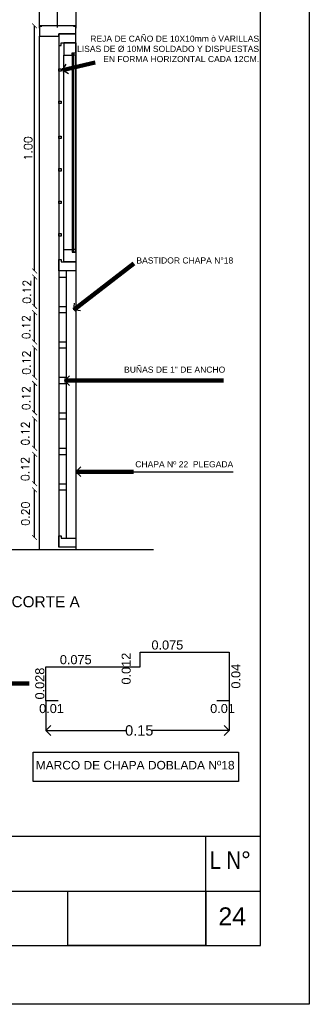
# Model space of a CAD drawing. Header units: millimetres. Extents: x 201 to 840, y 135 to 685.
# Tile 210 of 219: x 425.06 to 426.24, y 326.4 to 330.43. Entities that reach past the tile are written whole.
import ezdxf

# ---------------------------------------------------------------- set-up
doc = ezdxf.new("R2010")
doc.units = ezdxf.units.MM
doc.linetypes.add('HIDDEN2', pattern=[0.1875, 0.125, -0.0625])
for name, color, linetype in [('01', 1, 'Continuous'), ('02', 2, 'Continuous'), ('03', 3, 'Continuous'), ('04', 4, 'Continuous'), ('05', 5, 'Continuous'), ('ABERTURAS', 2, 'Continuous'), ('COTA DETALLE', 1, 'Continuous'), ('LAMINA', 6, 'Continuous'), ('LLAMADAS', 1, 'Continuous'), ('muro', 6, 'Continuous'), ('TEXTO DETALLE', 2, 'Continuous'), ('TEXTO LAMINA', 2, 'Continuous'), ('TEXTOS VARIOS', 3, 'Continuous')]:
    doc.layers.add(name, color=color, linetype=linetype)
doc.styles.add('ARIAL', font='arial.ttf', dxfattribs={"height": 0.06})
doc.styles.add('nuevo', font='arial.ttf')
doc.styles.add('ROMANS', font='romans.shx')
doc.styles.add('STYLE1', font='ARIALUNI.TTF', dxfattribs={"height": 0.09})
doc.dimstyles.new('cota', dxfattribs={"dimscale": 0, "dimtxt": 0.11, "dimasz": 0.15, "dimexe": 0, "dimexo": 1.15, "dimgap": 0, "dimtad": 0, "dimzin": 0, "dimdsep": 46, "dimtxsty": 'STYLE1', "dimblk": 'OPEN90', "dimblk1": 'OPEN90', "dimblk2": 'CLOSEDBLANK', "dimcen": 1, "dimse1": 1, "dimse2": 1, "dimclrd": 1, "dimclre": 1, "dimclrt": 3, "dimadec": 0, "dimazin": 0, "dimtfac": 1, "dimtmove": 2, "dimatfit": 1, "dimldrblk": 'OPEN90', "dimfxl": 1, "dimtolj": 1, "dimtzin": 0, "dimarcsym": 0})
doc.dimstyles.new('COTAS5', dxfattribs={"dimscale": 0, "dimtxt": 0.05, "dimasz": 0.03, "dimexe": 0.18, "dimexo": 0.06, "dimgap": 0.01, "dimtad": 1, "dimzin": 1, "dimdsep": 46, "dimtxsty": 'ROMANS', "dimblk1": 'ARCHTICK', "dimblk2": 'ARCHTICK', "dimsah": 1, "dimcen": 0.2, "dimse1": 1, "dimse2": 1, "dimclrd": 1, "dimclre": 1, "dimclrt": 2, "dimazin": 0, "dimtfac": 3, "dimtmove": 2, "dimatfit": 3, "dimldrblk": 'ARCHTICK', "dimfxl": 1, "dimtolj": 1, "dimtzin": 0, "dimarcsym": 0})
picture_1 = doc.add_image_def('image2.png', size_in_pixel=(322, 127))

# ---------------------------------------------------------------- blocks, each defined once
blk = doc.blocks.new('_ARCHTICK')
at = {"color": 0, "linetype": 'ByBlock', "const_width": 0.15}
blk.add_lwpolyline([(-0.5, -0.5), (0.5, 0.5)], dxfattribs=at)
blk = doc.blocks.new('*D170')
at = {"layer": 'COTA DETALLE', "color": 1, "ltscale": 0.01}
blk.add_line((425.12, 328.3133), (425.12, 328.5083), dxfattribs=at)
at = {"layer": 'DEFPOINTS', "color": 0, "ltscale": 0.01}
for p in [(425.12, 328.5083), (425.2044, 328.5083), (425.2044, 328.3133)]:
    blk.add_point(p, dxfattribs=at)
at = {"layer": 'COTA DETALLE', "color": 1, "ltscale": 0.01, "xscale": 0.02, "yscale": 0.02, "zscale": 0.02}
for p, rotation in [((425.12, 328.5083), 90), ((425.12, 328.3133), 270)]:
    blk.add_blockref('_ARCHTICK', p, dxfattribs=dict(at, rotation=rotation))
at = {"layer": 'COTA DETALLE', "color": 2, "ltscale": 0.01, "insert": (425.0827, 328.4108), "char_height": 0.033, "attachment_point": 5, "rotation": 90, "style": 'ROMANS'}
blk.add_mtext('\\A1;0.20', dxfattribs=at)
blk = doc.blocks.new('*D171')
at = {"layer": 'COTA DETALLE', "color": 1, "ltscale": 0.01}
blk.add_line((425.12, 328.5333), (425.12, 328.6533), dxfattribs=at)
at = {"layer": 'DEFPOINTS', "color": 0, "ltscale": 0.01}
for p in [(425.12, 328.6533), (425.2044, 328.6533), (425.2044, 328.5333)]:
    blk.add_point(p, dxfattribs=at)
at = {"layer": 'COTA DETALLE', "color": 1, "ltscale": 0.01, "xscale": 0.02, "yscale": 0.02, "zscale": 0.02}
for p, rotation in [((425.12, 328.6533), 90), ((425.12, 328.5333), 270)]:
    blk.add_blockref('_ARCHTICK', p, dxfattribs=dict(at, rotation=rotation))
at = {"layer": 'COTA DETALLE', "color": 2, "ltscale": 0.01, "insert": (425.0817, 328.5933), "char_height": 0.033, "attachment_point": 5, "rotation": 90, "style": 'ROMANS'}
blk.add_mtext('\\A1;0.12', dxfattribs=at)
blk = doc.blocks.new('*D172')
at = {"layer": 'COTA DETALLE', "color": 1, "ltscale": 0.01}
blk.add_line((425.12, 328.6783), (425.12, 328.7983), dxfattribs=at)
at = {"layer": 'DEFPOINTS', "color": 0, "ltscale": 0.01}
for p in [(425.12, 328.7983), (425.2044, 328.7983), (425.2044, 328.6783)]:
    blk.add_point(p, dxfattribs=at)
at = {"layer": 'COTA DETALLE', "color": 1, "ltscale": 0.01, "xscale": 0.02, "yscale": 0.02, "zscale": 0.02}
for p, rotation in [((425.12, 328.7983), 90), ((425.12, 328.6783), 270)]:
    blk.add_blockref('_ARCHTICK', p, dxfattribs=dict(at, rotation=rotation))
at = {"layer": 'COTA DETALLE', "color": 2, "ltscale": 0.01, "insert": (425.0821, 328.7383), "char_height": 0.033, "attachment_point": 5, "rotation": 90, "style": 'ROMANS'}
blk.add_mtext('\\A1;0.12', dxfattribs=at)
blk = doc.blocks.new('*D173')
at = {"layer": 'COTA DETALLE', "color": 1, "ltscale": 0.01}
blk.add_line((425.12, 328.8233), (425.12, 328.9433), dxfattribs=at)
at = {"layer": 'DEFPOINTS', "color": 0, "ltscale": 0.01}
for p in [(425.12, 328.9433), (425.2044, 328.9433), (425.2044, 328.8233)]:
    blk.add_point(p, dxfattribs=at)
at = {"layer": 'COTA DETALLE', "color": 1, "ltscale": 0.01, "xscale": 0.02, "yscale": 0.02, "zscale": 0.02}
for p, rotation in [((425.12, 328.9433), 90), ((425.12, 328.8233), 270)]:
    blk.add_blockref('_ARCHTICK', p, dxfattribs=dict(at, rotation=rotation))
at = {"layer": 'COTA DETALLE', "color": 2, "ltscale": 0.01, "insert": (425.0852, 328.8833), "char_height": 0.033, "attachment_point": 5, "rotation": 90, "style": 'ROMANS'}
blk.add_mtext('\\A1;0.12', dxfattribs=at)
blk = doc.blocks.new('*D174')
at = {"layer": 'COTA DETALLE', "color": 1, "ltscale": 0.01}
blk.add_line((425.12, 328.9683), (425.12, 329.0883), dxfattribs=at)
at = {"layer": 'DEFPOINTS', "color": 0, "ltscale": 0.01}
for p in [(425.12, 329.0883), (425.2044, 329.0883), (425.2044, 328.9683)]:
    blk.add_point(p, dxfattribs=at)
at = {"layer": 'COTA DETALLE', "color": 1, "ltscale": 0.01, "xscale": 0.02, "yscale": 0.02, "zscale": 0.02}
for p, rotation in [((425.12, 329.0883), 90), ((425.12, 328.9683), 270)]:
    blk.add_blockref('_ARCHTICK', p, dxfattribs=dict(at, rotation=rotation))
at = {"layer": 'COTA DETALLE', "color": 2, "ltscale": 0.01, "insert": (425.0863, 329.0283), "char_height": 0.033, "attachment_point": 5, "rotation": 90, "style": 'ROMANS'}
blk.add_mtext('\\A1;0.12', dxfattribs=at)
blk = doc.blocks.new('*D175')
at = {"layer": 'COTA DETALLE', "color": 1, "ltscale": 0.01}
blk.add_line((425.12, 329.1133), (425.12, 329.2333), dxfattribs=at)
at = {"layer": 'DEFPOINTS', "color": 0, "ltscale": 0.01}
for p in [(425.12, 329.2333), (425.2044, 329.2333), (425.2044, 329.1133)]:
    blk.add_point(p, dxfattribs=at)
at = {"layer": 'COTA DETALLE', "color": 1, "ltscale": 0.01, "xscale": 0.02, "yscale": 0.02, "zscale": 0.02}
for p, rotation in [((425.12, 329.2333), 90), ((425.12, 329.1133), 270)]:
    blk.add_blockref('_ARCHTICK', p, dxfattribs=dict(at, rotation=rotation))
at = {"layer": 'COTA DETALLE', "color": 2, "ltscale": 0.01, "insert": (425.0858, 329.1733), "char_height": 0.033, "attachment_point": 5, "rotation": 90, "style": 'ROMANS'}
blk.add_mtext('\\A1;0.12', dxfattribs=at)
blk = doc.blocks.new('*D176')
at = {"layer": 'COTA DETALLE', "color": 1, "ltscale": 0.01}
blk.add_line((425.12, 329.2583), (425.12, 329.3783), dxfattribs=at)
at = {"layer": 'DEFPOINTS', "color": 0, "ltscale": 0.01}
for p in [(425.12, 329.3783), (425.2044, 329.3783), (425.2044, 329.2583)]:
    blk.add_point(p, dxfattribs=at)
at = {"layer": 'COTA DETALLE', "color": 1, "ltscale": 0.01, "xscale": 0.02, "yscale": 0.02, "zscale": 0.02}
for p, rotation in [((425.12, 329.3783), 90), ((425.12, 329.2583), 270)]:
    blk.add_blockref('_ARCHTICK', p, dxfattribs=dict(at, rotation=rotation))
at = {"layer": 'COTA DETALLE', "color": 2, "ltscale": 0.01, "insert": (425.0884, 329.3183), "char_height": 0.033, "attachment_point": 5, "rotation": 90, "style": 'ROMANS'}
blk.add_mtext('\\A1;0.12', dxfattribs=at)
blk = doc.blocks.new('*D177')
at = {"layer": 'COTA DETALLE', "color": 1, "ltscale": 0.01}
blk.add_line((425.12, 329.4033), (425.12, 330.4058), dxfattribs=at)
at = {"layer": 'DEFPOINTS', "color": 0, "ltscale": 0.01}
for p in [(425.12, 330.4058), (425.2044, 330.4058), (425.2044, 329.4033)]:
    blk.add_point(p, dxfattribs=at)
at = {"layer": 'COTA DETALLE', "color": 1, "ltscale": 0.01, "xscale": 0.02, "yscale": 0.02, "zscale": 0.02}
for p, rotation in [((425.12, 330.4058), 90), ((425.12, 329.4033), 270)]:
    blk.add_blockref('_ARCHTICK', p, dxfattribs=dict(at, rotation=rotation))
at = {"layer": 'COTA DETALLE', "color": 2, "ltscale": 0.01, "insert": (425.0935, 329.9046), "char_height": 0.033, "attachment_point": 5, "rotation": 90, "style": 'ROMANS'}
blk.add_mtext('\\A1;1.00', dxfattribs=at)
blk = doc.blocks.new('_ClosedBlank')
at = {"color": 0, "linetype": 'ByBlock', "lineweight": -2}
for p, q in [((-1, 0.17), (0, 0)), ((-1, 0.17), (-1, -0.17)), ((0, 0), (-1, -0.17))]:
    blk.add_line(p, q, dxfattribs=at)
blk = doc.blocks.new('_OPEN90')
at = {"color": 0, "linetype": 'ByBlock'}
for p, q in [((0, 0), (-1, 0)), ((-0.5, 0.5), (0, 0)), ((0, 0), (-0.5, -0.5))]:
    blk.add_line(p, q, dxfattribs=at)

msp = doc.modelspace()

# ---------------------------------------------------------------- linework, layer by layer
msp.add_lwpolyline([(426.2444, 332.5032), (426.2444, 326.4042), (422.4538, 326.4042), (422.4538, 332.5032)], close=True)
at = {"layer": '01'}
for p, q in [((425.2894, 330.3358), (425.2894, 328.2633)), ((425.2749, 329.4808), (425.2749, 330.2958)), ((425.2789, 330.2958), (425.2789, 329.4808))]:
    msp.add_line(p, q, dxfattribs=at)
msp.add_lwpolyline([(425.2194, 330.3258), (425.2194, 328.2733)], dxfattribs=at)
at = {"layer": '01', "ltscale": 0.01}
msp.add_lwpolyline([(425.114, 327.4357), (425.9549, 327.4357), (425.9549, 327.3148), (425.114, 327.3148)], close=True, dxfattribs=at)
at = {"layer": '02'}
for p, q in [((425.2394, 329.4908), (425.2394, 330.2858)), ((425.2894, 329.4911), (425.2894, 330.2855))]:
    msp.add_line(p, q, dxfattribs=at)
for points in [[(425.2294, 330.2204), (425.2194, 330.2204), (425.2194, 330.2304), (425.2294, 330.2304)], [(425.2294, 330.0876), (425.2194, 330.0876), (425.2194, 330.0976), (425.2294, 330.0976)], [(425.2294, 329.9447), (425.2194, 329.9447), (425.2194, 329.9547), (425.2294, 329.9547)], [(425.2294, 329.8119), (425.2194, 329.8119), (425.2194, 329.8219), (425.2294, 329.8219)], [(425.2294, 329.679), (425.2194, 329.679), (425.2194, 329.689), (425.2294, 329.689)], [(425.2294, 329.5462), (425.2194, 329.5462), (425.2194, 329.5562), (425.2294, 329.5562)]]:
    msp.add_lwpolyline(points, close=True, dxfattribs=at)
at = {"layer": '03', "linetype": 'HIDDEN2', "ltscale": 0.1}
msp.add_line((425.2144, 330.3983), (425.2144, 330.509), dxfattribs=at)
at = {"layer": '03', "ltscale": 0.01}
for p, q in [((425.2194, 329.3783), (425.2194, 329.2583)), ((425.2194, 329.3783), (425.2494, 329.3783)), ((425.2194, 329.2583), (425.2494, 329.2583)), ((425.2194, 329.2333), (425.2194, 329.1133)), ((425.2194, 329.2333), (425.2494, 329.2333)), ((425.2194, 329.1133), (425.2494, 329.1133)), ((425.2194, 329.0883), (425.2194, 328.9683)), ((425.2194, 329.0883), (425.2494, 329.0883)), ((425.2194, 328.9683), (425.2494, 328.9683)), ((425.2194, 328.9433), (425.2194, 328.8233)), ((425.2194, 328.9433), (425.2494, 328.9433)), ((425.2194, 328.8233), (425.2494, 328.8233)), ((425.2194, 328.7983), (425.2194, 328.6783)), ((425.2194, 328.7983), (425.2494, 328.7983)), ((425.2194, 328.6783), (425.2494, 328.6783)), ((425.2194, 328.6533), (425.2194, 328.5333)), ((425.2194, 328.6533), (425.2494, 328.6533)), ((425.2194, 328.5333), (425.2494, 328.5333)), ((425.2194, 328.5083), (425.2194, 328.3133)), ((425.2194, 328.5083), (425.2494, 328.5083))]:
    msp.add_line(p, q, dxfattribs=at)
at = {"layer": '03'}
for points in [[(425.2894, 330.3733), (425.2194, 330.3733), (425.2194, 330.3258), (425.2294, 330.3258), (425.2294, 330.3358), (425.2894, 330.3358), (425.2894, 330.3733), (425.2894, 330.3733)], [(425.2394, 330.3358), (425.2394, 330.3358), (425.2394, 330.2858), (425.2744, 330.2858), (425.2744, 330.2958), (425.2894, 330.2958), (425.2894, 330.3358), (425.2679, 330.3358), (425.2679, 330.3358), (425.2394, 330.3358), (425.2394, 330.3358)], [(425.2394, 329.4408), (425.2394, 329.4408), (425.2394, 329.4908), (425.2744, 329.4908), (425.2744, 329.4808), (425.2894, 329.4808), (425.2894, 329.4408), (425.2894, 329.4408), (425.2894, 329.4408), (425.2394, 329.4408), (425.2394, 329.4408)], [(425.2894, 329.4033), (425.2194, 329.4033), (425.2194, 329.4508), (425.2294, 329.4508), (425.2294, 329.4408), (425.2894, 329.4408), (425.2894, 329.4033), (425.2894, 329.4033)], [(425.2894, 328.2733), (425.2194, 328.2733), (425.2194, 328.3207), (425.2294, 328.3207), (425.2294, 328.3107), (425.2894, 328.3107), (425.2894, 328.2733), (425.2894, 328.2733)]]:
    msp.add_lwpolyline(points, dxfattribs=at)
for points in [[(425.2894, 330.2855), (425.2794, 330.2855), (425.2794, 330.2955), (425.2894, 330.2955)], [(425.2894, 329.4911), (425.2794, 329.4911), (425.2794, 329.4811), (425.2894, 329.4811)]]:
    msp.add_lwpolyline(points, close=True, dxfattribs=at)
at = {"layer": '03', "ltscale": 0.01}
msp.add_lwpolyline([(425.2494, 329.4033), (425.2494, 328.3133)], dxfattribs=at)
at = {"layer": '04', "ltscale": 3.5}
msp.add_line((425.6061, 328.2633), (422.8772, 328.2633), dxfattribs=at)
at = {"layer": '05'}
msp.add_lwpolyline([(425.216, 327.6448), (425.166, 327.6448), (425.166, 327.7848), (425.5519, 327.7848), (425.5519, 327.8448), (425.916, 327.8448), (425.916, 327.6448), (425.866, 327.6448)], dxfattribs=at)
at = {"layer": 'ABERTURAS', "color": 3, "ltscale": 0.01}
msp.add_lwpolyline([(425.1494, 330.4033), (425.1394, 330.4033), (425.1394, 330.3733), (425.1394, 330.3633), (425.1894, 330.3633), (425.2194, 330.3633), (425.2194, 330.3733), (425.2894, 330.3733), (425.2894, 330.4033), (425.2794, 330.4033)], dxfattribs=at)
at = {"layer": 'COTA DETALLE', "color": 1, "ltscale": 0.01}
for p, q in [((425.166, 327.6448), (425.166, 327.5239)), ((425.916, 327.6448), (425.916, 327.5239)), ((425.206, 327.5239), (425.4952, 327.5239)), ((425.876, 327.5239), (425.6014, 327.5239))]:
    msp.add_line(p, q, dxfattribs=at)
at = {"layer": 'LAMINA', "color": 2, "ltscale": 0.01}
for p, q in [((426.0444, 327.0898), (422.6538, 327.0898)), ((425.8209, 326.6442), (425.8209, 327.0898))]:
    msp.add_line(p, q, dxfattribs=at)
at = {"layer": 'LAMINA'}
msp.add_lwpolyline([(422.6538, 332.2632), (422.6538, 326.6442), (426.0444, 326.6442), (426.0444, 332.2632)], close=True, dxfattribs=at)
at = {"layer": 'LAMINA', "color": 1, "ltscale": 0.01}
msp.add_lwpolyline([(422.6538, 326.867), (426.0444, 326.867)], dxfattribs=at)
at = {"layer": 'LLAMADAS'}
msp.add_line((425.5253, 328.5821), (425.9321, 328.5821), dxfattribs=at)
at = {"layer": 'muro'}
for p, q in [((425.1394, 330.3958), (425.1394, 330.5127)), ((425.2894, 330.5127), (425.2894, 330.3958)), ((425.2894, 330.4058), (425.1394, 330.4058))]:
    msp.add_line(p, q, dxfattribs=at)
at = {"layer": 'muro', "color": 1}
msp.add_line((425.1394, 328.2633), (425.1394, 330.3633), dxfattribs=at)

# ---------------------------------------------------------------- block references
at = {"layer": 'COTA DETALLE', "color": 1, "ltscale": 0.01, "xscale": 0.0400000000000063, "yscale": 0.0400000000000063, "zscale": 0.0400000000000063, "rotation": 180}
msp.add_blockref('_OPEN90', (425.166, 327.5239), dxfattribs=at)
at = {"layer": 'COTA DETALLE', "color": 1, "ltscale": 0.01, "xscale": 0.0400000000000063, "yscale": 0.0400000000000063, "zscale": 0.0400000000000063}
msp.add_blockref('_OPEN90', (425.916, 327.5239), dxfattribs=at)

# ---------------------------------------------------------------- texts
at = {"layer": 'COTA DETALLE', "style": 'ARIAL'}
for s, p in [('0.075', (425.5983, 327.855)), ('0.075', (425.2233, 327.795)), ('0.01', (425.1386, 327.5952)), ('0.01', (425.8386, 327.5952))]:
    msp.add_text(s, height=0.03722, dxfattribs=at).set_placement(p)
for s, p in [('0.012', (425.5134, 327.7119)), ('0.04', (425.9622, 327.6954)), ('0.028', (425.1598, 327.6508))]:
    msp.add_text(s, height=0.03722, rotation=90, dxfattribs=at).set_placement(p)
at = {"layer": 'COTA DETALLE', "color": 3, "ltscale": 0.01, "insert": (425.5483, 327.5239), "char_height": 0.0425, "attachment_point": 5, "style": 'nuevo'}
msp.add_mtext('\\A1;0.15', dxfattribs=at)
at = {"layer": 'LLAMADAS', "color": 2, "ltscale": 0.01, "char_height": 0.025, "style": 'ARIAL'}
for s, insert, attachment_point in [('REJA DE CAÑO DE 10X10mm ò VARILLAS  \\PLISAS DE Ø 10MM SOLDADO Y DISPUESTAS \\PEN FORMA HORIZONTAL CADA 12CM.', (426.0389, 330.3658), 3), ('BASTIDOR CHAPA N°18', (425.5367, 329.4588), 1), ('BUÑAS DE 1" DE ANCHO', (425.4863, 329.0123), 1), ('CHAPA Nº 22  PLEGADA', (425.5321, 328.6253), 1)]:
    msp.add_mtext(s, dxfattribs=dict(at, insert=insert, attachment_point=attachment_point))
at = {"layer": 'TEXTO DETALLE', "insert": (425.0256, 328.0731), "char_height": 0.045, "width": 1.49703, "attachment_point": 1, "style": 'ARIAL'}
msp.add_mtext('CORTE A', dxfattribs=at)
at = {"layer": 'TEXTO LAMINA', "color": 4, "style": 'ARIAL'}
msp.add_text('24', height=0.07298, dxfattribs=at).set_placement((425.8722, 326.7276))
at = {"layer": 'TEXTO LAMINA', "insert": (425.8366, 327.0294), "char_height": 0.072, "attachment_point": 1, "style": 'ARIAL'}
msp.add_mtext_dynamic_manual_height_columns('{\\fTechnic|b0|i0|c2|p2;L N°}', width=0.539921, gutter_width=12.5, heights=[0], dxfattribs=at)
at = {"layer": 'TEXTOS VARIOS', "color": 2, "ltscale": 0.01, "insert": (425.1111, 327.3996), "char_height": 0.035, "width": 1.141295, "attachment_point": 1, "style": 'ARIAL'}
msp.add_mtext(' MARCO DE CHAPA DOBLADA Nº18', dxfattribs=at)

# ---------------------------------------------------------------- dimensions: what is measured, and where the dimension line sits
at = {"layer": 'COTA DETALLE', "ltscale": 0.01}
dim = msp.add_linear_dim(base=(425.12, 330.4058), p1=(425.2044, 329.4033), p2=(425.2044, 330.4058), angle=90, dimstyle='COTAS5', override={"dimscale": 1, "dimtxt": 0.033, "dimasz": 0.02, "dimdec": 2, "dimlwd": 65535}, dxfattribs=at)
dim.commit()
dim.dimension.update_dxf_attribs({"geometry": '*D177', "text_midpoint": (425.0935, 329.9046)})
for base, p1, p2, picture, middle in [((425.12, 329.3783), (425.2044, 329.2583), (425.2044, 329.3783), '*D176', (425.0884, 329.3183)), ((425.12, 329.2333), (425.2044, 329.1133), (425.2044, 329.2333), '*D175', (425.0858, 329.1733)), ((425.12, 329.0883), (425.2044, 328.9683), (425.2044, 329.0883), '*D174', (425.0863, 329.0283)), ((425.12, 328.9433), (425.2044, 328.8233), (425.2044, 328.9433), '*D173', (425.0852, 328.8833)), ((425.12, 328.7983), (425.2044, 328.6783), (425.2044, 328.7983), '*D172', (425.0821, 328.7383)), ((425.12, 328.6533), (425.2044, 328.5333), (425.2044, 328.6533), '*D171', (425.0817, 328.5933)), ((425.11998, 328.50831), (425.20442, 328.31328), (425.20442, 328.50831), '*D170', (425.08274, 328.41079))]:
    dim = msp.add_linear_dim(base=base, p1=p1, p2=p2, angle=90, dimstyle='COTAS5', override={"dimscale": 1, "dimtxt": 0.033, "dimasz": 0.02, "dimdec": 2, "dimlwd": 65535}, dxfattribs=at)
    dim.commit()
    dim.dimension.update_dxf_attribs({"geometry": picture, "text_midpoint": middle, "dimtype": 160})

# ---------------------------------------------------------------- pictures from other files: only their frames are drawn
image = msp.add_image(picture_1, insert=(425.2559, 326.6442), size_in_units=(0.565, 0.2228))
image.dxf.flags = 7

# ---------------------------------------------------------------- leaders
at = {"layer": 'LLAMADAS', "ltscale": 0.8}
for points in [[(425.2345, 330.2249), (425.3678, 330.2561)], [(425.2804, 329.2442), (425.5256, 329.434)], [(425.243, 328.9548), (425.8936, 328.9548)], [(425.2888, 328.5821), (425.5253, 328.5821)], [(424.8339, 328.2653), (424.8339, 327.7168), (425.0979, 327.7168)]]:
    msp.add_leader(points, dimstyle='cota', override={"dimscale": 1, "dimasz": 0.04, "dimlwd": 65535}, dxfattribs=at)

doc.saveas('drawing.dxf')
